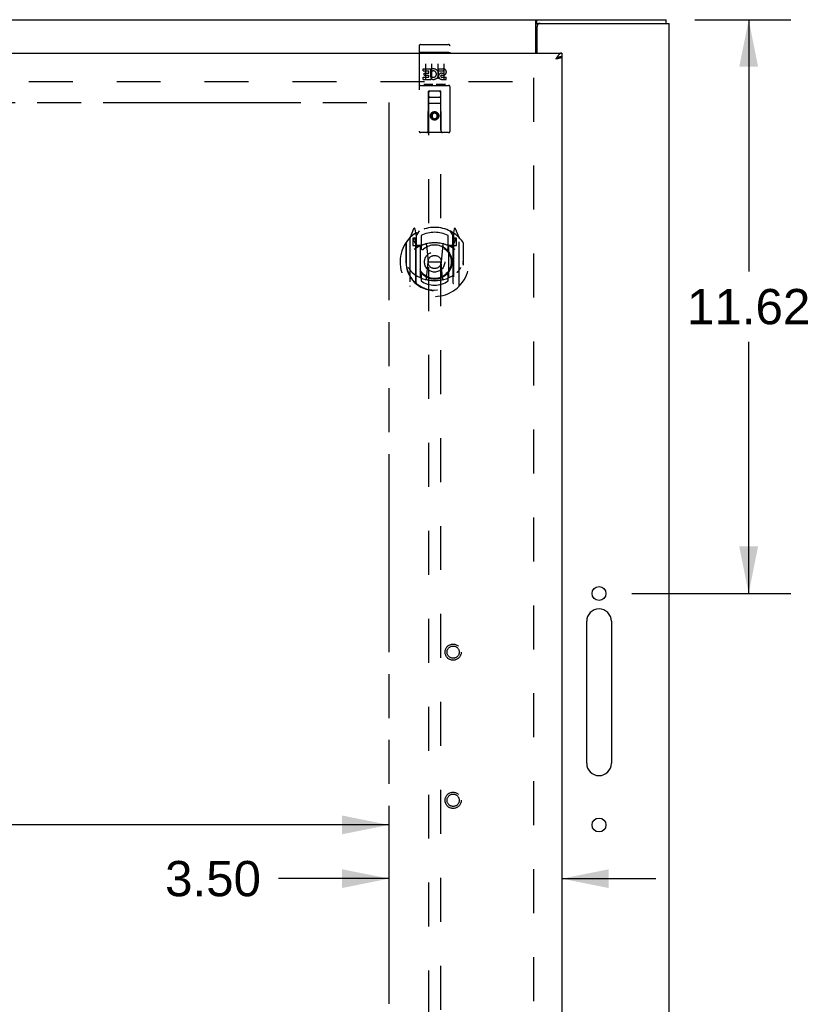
# Model space of a CAD drawing. Header units: inches. Extents: x 0 to 162, y 0 to 105.
# Tile 7 of 10: x 60 to 76, y 57 to 77. Entities that reach past the tile are written whole.
import ezdxf

# ---------------------------------------------------------------- set-up
doc = ezdxf.new("R2010")
doc.units = ezdxf.units.IN
doc.header["$LTSCALE"] = 8.904762
doc.header["$MEASUREMENT"] = 0
doc.linetypes.add('HIDDEN', pattern=[0.2, 0.1, -0.1])
doc.linetypes.add('PHANTOM', pattern=[0.8, 0.45, -0.05, 0.1, -0.05, 0.1, -0.05])
doc.layers.get('0').update_dxf_attribs({"linetype": 'CONTINUOUS'})
for name, color, linetype in [('02___PRT_ALL_AXES', 7, 'CONTINUOUS'), ('3PT', 7, 'CONTINUOUS'), ('AVAILABLE_DOOR_SPACE', 7, 'CONTINUOUS'), ('DEFAULT_2', 8, 'HIDDEN'), ('DIMENSIONS', 7, 'CONTINUOUS')]:
    doc.layers.add(name, color=color, linetype=linetype)
doc.styles.get("Standard").update_dxf_attribs({"font": 'arial.ttf'})
doc.dimstyles.new('DIMSTYLE_1', dxfattribs={"dimtxt": 0.714286, "dimasz": 0.952381, "dimexe": 0.09, "dimexo": 0.07, "dimgap": 0.0375, "dimtad": 0, "dimtih": 1, "dimtoh": 1, "dimzin": 4, "dimdsep": 46, "dimtxsty": 'Standard', "dimblk": '_FILLED', "dimblk1": '_FILLED', "dimblk2": '_FILLED', "dimcen": 0.09, "dimazin": 1, "dimtfac": 1, "dimtofl": 0, "dimtmove": 0, "dimatfit": 3, "dimldrblk": '_FILLED', "dimfxl": 0, "dimtolj": 1, "dimtzin": 4, "dimarcsym": 0})

# ---------------------------------------------------------------- blocks, each defined once
blk = doc.blocks.new('_FILLED')
at = {"color": 0, "linetype": 'ByBlock'}
blk.add_solid([(0, 0), (-1, 0.2), (-1, -0.2)], dxfattribs=at)
blk = doc.blocks.new('*D1')
at = {"layer": 'DIMENSIONS', "color": 2, "linetype": 'Continuous'}
for p, q in [((73.888, 77.121), (75.833, 77.121)), ((74.976, 77.121), (74.976, 72.025)), ((74.976, 65.501), (74.976, 70.597)), ((72.611, 65.501), (75.833, 65.501))]:
    blk.add_line(p, q, dxfattribs=at)
at = {"layer": 'DIMENSIONS', "color": 2, "linetype": 'Continuous', "xscale": 0.9523809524, "yscale": 0.9523809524, "zscale": 0.9523809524}
for p, rotation in [((74.976, 77.121), 90), ((74.976, 65.501), 270)]:
    blk.add_blockref('_FILLED', p, dxfattribs=dict(at, rotation=rotation))
at = {"layer": 'DIMENSIONS', "color": 2, "linetype": 'Continuous', "insert": (74.976, 71.668), "char_height": 0.7143, "width": 2.49602, "attachment_point": 2, "line_spacing_factor": 0.9}
blk.add_mtext('11.62', dxfattribs=at)
blk = doc.blocks.new('*D11')
at = {"layer": '3PT', "color": 2, "linetype": 'Continuous'}
for p, q in [((37.615, 60.815), (51.047, 60.815)), ((67.69, 60.815), (54.257, 60.815))]:
    blk.add_line(p, q, dxfattribs=at)
at = {"layer": '3PT', "color": 2, "linetype": 'Continuous', "xscale": 0.9523809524, "yscale": 0.9523809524, "zscale": 0.9523809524, "rotation": 180}
blk.add_blockref('_FILLED', (37.615, 60.815), dxfattribs=at)
at = {"layer": '3PT', "color": 2, "linetype": 'Continuous', "xscale": 0.9523809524, "yscale": 0.9523809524, "zscale": 0.9523809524}
blk.add_blockref('_FILLED', (67.69, 60.815), dxfattribs=at)
at = {"layer": '3PT', "color": 2, "linetype": 'Continuous', "insert": (52.652, 61.173), "char_height": 0.7143, "width": 2.49602, "attachment_point": 2, "line_spacing_factor": 0.9}
blk.add_mtext('30.08', dxfattribs=at)
blk = doc.blocks.new('*D12')
at = {"layer": '3PT', "color": 2, "linetype": 'Continuous'}
for p, q in [((67.69, 59.726), (65.455, 59.726)), ((71.19, 59.726), (73.094, 59.726))]:
    blk.add_line(p, q, dxfattribs=at)
at = {"layer": '3PT', "color": 2, "linetype": 'Continuous', "xscale": 0.9523809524, "yscale": 0.9523809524, "zscale": 0.9523809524}
blk.add_blockref('_FILLED', (67.69, 59.726), dxfattribs=at)
at = {"layer": '3PT', "color": 2, "linetype": 'Continuous', "xscale": 0.9523809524, "yscale": 0.9523809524, "zscale": 0.9523809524, "rotation": 180}
blk.add_blockref('_FILLED', (71.19, 59.726), dxfattribs=at)
at = {"layer": '3PT', "color": 2, "linetype": 'Continuous', "insert": (65.098, 60.084), "char_height": 0.7143, "width": 1.94105, "attachment_point": 3, "line_spacing_factor": 0.9}
blk.add_mtext('3.50', dxfattribs=at)

msp = doc.modelspace()

# ---------------------------------------------------------------- linework, layer by layer
at = {"color": 3, "linetype": 'Continuous'}
for p, q in [((36.053, 77.121), (73.302, 77.121)), ((70.663, 76.446), (70.663, 77.09)), ((70.69, 76.446), (70.69, 76.986)), ((70.75, 77.046), (73.365, 77.046)), ((73.365, 29.196), (73.365, 77.046)), ((36.115, 76.446), (71.19, 76.446)), ((71.19, 76.371), (71.19, 29.871)), ((71.082, 76.343), (71.073, 76.329)), ((71.073, 76.329), (71.089, 76.333)), ((71.086, 76.35), (71.082, 76.343)), ((71.091, 76.357), (71.086, 76.35)), ((71.089, 76.333), (71.102, 76.336)), ((71.102, 76.336), (71.111, 76.338)), ((71.111, 76.338), (71.12, 76.34)), ((71.129, 76.343), (71.135, 76.344))]:
    msp.add_line(p, q, dxfattribs=at)
at = {"color": 7, "linetype": 'Continuous'}
for p, q in [((70.688, 77.046), (70.688, 77.121)), ((70.688, 77.046), (70.75, 77.046)), ((73.302, 77.046), (73.302, 77.121)), ((71.19, 76.446), (71.19, 76.371))]:
    msp.add_line(p, q, dxfattribs=at)
at = {"color": 3, "linetype": 'Continuous'}
for points in [[(70.663, 77.09), (70.664, 77.092), (70.665, 77.094), (70.667, 77.096), (70.668, 77.098), (70.669, 77.1), (70.671, 77.102), (70.672, 77.105), (70.673, 77.107), (70.674, 77.109), (70.676, 77.111), (70.677, 77.113), (70.678, 77.115), (70.679, 77.117), (70.681, 77.118), (70.682, 77.119), (70.683, 77.12), (70.685, 77.121), (70.686, 77.121), (70.687, 77.121), (70.688, 77.121)], [(71.102, 76.374), (71.1, 76.371), (71.097, 76.367), (71.095, 76.364), (71.091, 76.357)], [(71.19, 76.446), (71.187, 76.446), (71.185, 76.446), (71.183, 76.446), (71.181, 76.445), (71.178, 76.445), (71.176, 76.444), (71.174, 76.444), (71.172, 76.443), (71.169, 76.442), (71.167, 76.441), (71.165, 76.44), (71.163, 76.439), (71.16, 76.437), (71.158, 76.436), (71.156, 76.434), (71.154, 76.433), (71.151, 76.431), (71.149, 76.429), (71.147, 76.427), (71.145, 76.425), (71.142, 76.423), (71.14, 76.421), (71.138, 76.419), (71.136, 76.417), (71.133, 76.414), (71.131, 76.412), (71.129, 76.409), (71.127, 76.407), (71.124, 76.404), (71.122, 76.401), (71.12, 76.399), (71.118, 76.396), (71.115, 76.393), (71.113, 76.39), (71.111, 76.387), (71.109, 76.384), (71.106, 76.38), (71.104, 76.377), (71.102, 76.374)], [(71.135, 76.344), (71.138, 76.345), (71.14, 76.346), (71.143, 76.346), (71.146, 76.347), (71.148, 76.348), (71.151, 76.349), (71.153, 76.349), (71.155, 76.35), (71.158, 76.351), (71.16, 76.352), (71.162, 76.352), (71.164, 76.353), (71.166, 76.354), (71.168, 76.355), (71.17, 76.355), (71.172, 76.356), (71.173, 76.357), (71.175, 76.358), (71.177, 76.358), (71.178, 76.359), (71.18, 76.36), (71.181, 76.361), (71.182, 76.361), (71.183, 76.362), (71.184, 76.363), (71.185, 76.364), (71.186, 76.364), (71.187, 76.365), (71.187, 76.366), (71.188, 76.367), (71.189, 76.367), (71.189, 76.368), (71.189, 76.369), (71.19, 76.37), (71.19, 76.37), (71.19, 76.371)], [(71.12, 76.34), (71.123, 76.341), (71.129, 76.343)]]:
    msp.add_lwpolyline(points, dxfattribs=at)
at = {"color": 7, "linetype": 'Continuous'}
for points in [[(70.663, 77.035), (70.664, 77.035), (70.665, 77.035), (70.666, 77.035), (70.667, 77.035), (70.669, 77.035), (70.67, 77.035), (70.672, 77.036), (70.673, 77.037), (70.674, 77.038), (70.675, 77.039), (70.677, 77.04)], [(70.677, 77.04), (70.679, 77.042), (70.68, 77.043), (70.682, 77.044), (70.683, 77.045), (70.684, 77.045), (70.685, 77.046), (70.687, 77.046), (70.688, 77.046)], [(71.19, 76.371), (71.187, 76.371), (71.185, 76.371), (71.183, 76.371), (71.181, 76.371), (71.178, 76.371), (71.176, 76.37), (71.174, 76.37), (71.172, 76.37), (71.169, 76.37), (71.167, 76.369), (71.165, 76.369), (71.163, 76.368), (71.16, 76.368), (71.158, 76.367), (71.156, 76.367), (71.154, 76.366), (71.151, 76.366), (71.149, 76.365), (71.147, 76.364), (71.145, 76.364), (71.142, 76.363), (71.14, 76.362), (71.138, 76.361), (71.136, 76.361), (71.133, 76.36), (71.131, 76.359), (71.129, 76.358), (71.127, 76.357), (71.124, 76.356), (71.122, 76.355), (71.12, 76.354), (71.118, 76.353), (71.115, 76.352), (71.115, 76.352)]]:
    msp.add_lwpolyline(points, dxfattribs=at)
at = {"color": 3, "linetype": 'Continuous'}
msp.add_arc((70.75, 76.986), 0.06, 90, 180, dxfattribs=at)
at = {"layer": '02___PRT_ALL_AXES', "color": 8, "linetype": 'HIDDEN'}
for p, q in [((68.332, 76.619), (68.897, 76.619)), ((68.383, 76.083), (68.383, 76.126)), ((68.383, 76.126), (68.539, 76.126)), ((68.383, 76.083), (68.496, 76.083)), ((68.404, 75.999), (68.404, 76.041)), ((68.404, 76.041), (68.496, 76.041)), ((68.404, 75.999), (68.496, 75.999)), ((68.496, 76.041), (68.496, 76.083)), ((68.496, 75.955), (68.496, 75.999)), ((68.539, 75.948), (68.539, 76.126)), ((68.563, 76.078), (68.546, 76.117)), ((68.695, 76.083), (68.695, 76.126)), ((68.695, 76.126), (68.788, 76.126)), ((68.695, 76.083), (68.788, 76.083)), ((68.755, 75.999), (68.801, 75.999)), ((68.759, 76.04), (68.788, 76.04)), ((68.332, 75.791), (68.897, 75.791)), ((68.383, 75.913), (68.383, 75.955)), ((68.383, 75.955), (68.496, 75.955)), ((68.383, 75.913), (68.539, 75.913)), ((68.539, 75.948), (68.552, 75.967)), ((68.539, 75.913), (68.539, 75.925)), ((68.543, 75.923), (68.539, 75.925)), ((68.759, 75.955), (68.852, 75.955)), ((68.759, 75.913), (68.852, 75.913)), ((68.852, 75.913), (68.852, 75.955))]:
    msp.add_line(p, q, dxfattribs=at)
at = {"layer": '02___PRT_ALL_AXES', "color": 3, "linetype": 'Continuous'}
for p, q in [((71.695, 62.063), (71.695, 64.938)), ((72.195, 64.938), (72.195, 62.063))]:
    msp.add_line(p, q, dxfattribs=at)
at = {"layer": '02___PRT_ALL_AXES', "color": 8, "linetype": 'HIDDEN'}
for centre, radius in [((68.615, 75.174), 0.085), ((68.99, 64.313), 0.124), ((68.99, 61.313), 0.124)]:
    msp.add_circle(centre, radius, dxfattribs=at)
at = {"layer": '02___PRT_ALL_AXES', "color": 3, "linetype": 'Continuous'}
for centre in [(71.945, 65.501), (71.945, 60.813)]:
    msp.add_circle(centre, 0.141, dxfattribs=at)
at = {"layer": '02___PRT_ALL_AXES', "color": 8, "linetype": 'HIDDEN'}
for centre, radius, start, end in [((68.589, 76.019), 0.107, 244.2636, 113.4027), ((68.589, 76.019), 0.0639, 234.8895, 113.4026), ((68.759, 75.976), 0.0635, 90, 270), ((68.759, 75.977), 0.0219, 100.307, 270), ((68.788, 76.062), 0.0644, 282.2995, 90.0775), ((68.788, 76.062), 0.0219, 269.9011, 90)]:
    msp.add_arc(centre, radius, start, end, dxfattribs=at)
at = {"layer": '02___PRT_ALL_AXES', "color": 3, "linetype": 'Continuous'}
for centre, start, end in [((71.945, 64.938), 0, 180), ((71.945, 62.063), 180, 360)]:
    msp.add_arc(centre, 0.25, start, end, dxfattribs=at)
at = {"layer": 'AVAILABLE_DOOR_SPACE', "color": 4, "linetype": 'PHANTOM'}
for p, q in [((54.777, 75.446), (67.69, 75.446)), ((67.69, 75.446), (67.69, 53.621))]:
    msp.add_line(p, q, dxfattribs=at)
at = {"layer": 'DEFAULT_2', "color": 8, "linetype": 'HIDDEN'}
for p, q in [((68.302, 76.589), (68.302, 74.864)), ((68.397, 76.619), (68.582, 76.619)), ((68.647, 76.619), (68.832, 76.619)), ((68.927, 74.864), (68.927, 76.589)), ((68.319, 76.46), (68.318, 76.46)), ((68.32, 76.46), (68.319, 76.46)), ((68.32, 76.46), (68.32, 76.46)), ((68.321, 76.46), (68.32, 76.46)), ((68.322, 76.46), (68.321, 76.46)), ((68.323, 76.46), (68.322, 76.46)), ((68.324, 76.46), (68.323, 76.46)), ((68.324, 76.46), (68.324, 76.46)), ((68.325, 76.46), (68.324, 76.46)), ((68.326, 76.461), (68.325, 76.46)), ((68.327, 76.461), (68.326, 76.461)), ((68.328, 76.461), (68.327, 76.461)), ((68.328, 76.461), (68.328, 76.461)), ((68.329, 76.461), (68.328, 76.461)), ((68.33, 76.461), (68.329, 76.461)), ((68.331, 76.461), (68.33, 76.461)), ((68.332, 76.461), (68.331, 76.461)), ((68.332, 76.461), (68.897, 76.461)), ((68.897, 76.461), (68.898, 76.461)), ((68.898, 76.461), (68.899, 76.461)), ((68.899, 76.461), (68.9, 76.461)), ((68.9, 76.461), (68.901, 76.461)), ((68.901, 76.461), (68.901, 76.461)), ((68.901, 76.461), (68.902, 76.461)), ((68.902, 76.461), (68.903, 76.461)), ((68.903, 76.461), (68.904, 76.46)), ((68.904, 76.46), (68.905, 76.46)), ((68.905, 76.46), (68.906, 76.46)), ((68.906, 76.46), (68.906, 76.46)), ((68.906, 76.46), (68.907, 76.46)), ((68.908, 76.46), (68.909, 76.46)), ((68.909, 76.46), (68.91, 76.46)), ((68.91, 76.46), (68.911, 76.46)), ((68.427, 76.228), (68.427, 75.922)), ((68.552, 76.228), (68.552, 75.922)), ((68.677, 76.228), (68.677, 75.922)), ((68.802, 76.228), (68.802, 75.922)), ((37.242, 75.871), (70.613, 75.871)), ((68.332, 75.791), (68.897, 75.791)), ((68.576, 75.807), (68.404, 75.807)), ((68.826, 75.807), (68.654, 75.807)), ((70.615, 75.946), (70.615, 30.296)), ((68.485, 74.864), (68.488, 75.674)), ((68.49, 75.674), (68.488, 75.674)), ((68.49, 75.674), (68.49, 55.291)), ((68.74, 75.674), (68.49, 75.674)), ((68.74, 55.291), (68.74, 75.674)), ((68.741, 75.674), (68.74, 75.674)), ((68.745, 74.864), (68.741, 75.674)), ((68.742, 75.424), (68.487, 75.424)), ((68.53, 75.549), (68.7, 75.549)), ((68.615, 75.246), (68.552, 75.209)), ((68.552, 75.209), (68.552, 75.137)), ((68.552, 75.209), (68.562, 75.204)), ((68.615, 75.234), (68.562, 75.204)), ((68.562, 75.204), (68.562, 75.143)), ((68.615, 75.246), (68.615, 75.234)), ((68.677, 75.209), (68.615, 75.246)), ((68.667, 75.204), (68.615, 75.234)), ((68.677, 75.209), (68.667, 75.204)), ((68.667, 75.143), (68.667, 75.204)), ((68.677, 75.137), (68.677, 75.209)), ((68.552, 75.137), (68.562, 75.143)), ((68.552, 75.137), (68.615, 75.101)), ((68.562, 75.143), (68.615, 75.113)), ((68.615, 75.113), (68.667, 75.143)), ((68.615, 75.101), (68.677, 75.137)), ((68.615, 75.101), (68.615, 75.113)), ((68.677, 75.137), (68.667, 75.143)), ((68.897, 74.834), (68.332, 74.834)), ((68.189, 72.886), (68.119, 72.711)), ((68.211, 72.787), (68.211, 72.786)), ((68.211, 72.786), (68.211, 72.786)), ((68.211, 72.786), (68.211, 72.786)), ((68.232, 72.803), (68.218, 72.884)), ((68.232, 71.787), (68.232, 72.803)), ((68.24, 72.736), (68.31, 72.845)), ((68.24, 71.792), (68.24, 72.795)), ((68.92, 72.845), (68.99, 72.736)), ((68.99, 71.792), (68.99, 72.795)), ((69.011, 72.884), (68.997, 72.803)), ((68.997, 72.803), (68.997, 71.787)), ((69.019, 72.786), (69.014, 72.789)), ((69.11, 72.711), (69.04, 72.886)), ((68.032, 72.605), (68.032, 72.217)), ((68.04, 72.608), (68.04, 72.15)), ((68.115, 72.7), (68.115, 71.733)), ((68.172, 72.696), (68.172, 72.546)), ((68.232, 72.696), (68.172, 72.696)), ((68.18, 72.668), (68.21, 72.622)), ((68.24, 72.676), (68.185, 72.676)), ((68.242, 72.77), (68.242, 72.563)), ((68.34, 72.748), (68.34, 72.495)), ((68.89, 72.495), (68.89, 72.748)), ((68.987, 72.563), (68.987, 72.77)), ((69.045, 72.676), (68.99, 72.676)), ((69.057, 72.696), (68.997, 72.696)), ((69.019, 72.622), (69.049, 72.668)), ((69.057, 72.546), (69.057, 72.696)), ((69.115, 71.733), (69.115, 72.7)), ((69.19, 72.608), (69.19, 72.15)), ((69.197, 72.217), (69.197, 72.605)), ((68.172, 72.546), (68.232, 72.546)), ((68.332, 72.545), (68.26, 72.545)), ((68.262, 72.543), (68.328, 72.543)), ((68.332, 71.904), (68.332, 72.535)), ((68.452, 72.561), (68.482, 72.217)), ((68.778, 72.561), (68.747, 72.217)), ((68.97, 72.545), (68.897, 72.545)), ((68.897, 72.535), (68.897, 71.904)), ((68.901, 72.543), (68.967, 72.543)), ((68.997, 72.546), (69.057, 72.546)), ((68.032, 72.217), (68.047, 72.217)), ((68.452, 71.877), (68.482, 72.217)), ((68.482, 72.217), (68.747, 72.217)), ((68.777, 71.877), (68.747, 72.217)), ((69.197, 72.217), (69.182, 72.217)), ((68.04, 72.15), (68.04, 72.147)), ((69.19, 72.15), (69.19, 72.147)), ((68.34, 71.934), (68.34, 71.831)), ((68.89, 71.831), (68.89, 71.934))]:
    msp.add_line(p, q, dxfattribs=at)
for points in [[(68.318, 76.46), (68.318, 76.46), (68.317, 76.46), (68.317, 76.46), (68.317, 76.46), (68.316, 76.46), (68.316, 76.459), (68.316, 76.459), (68.315, 76.459), (68.315, 76.459), (68.315, 76.459), (68.314, 76.459), (68.314, 76.459), (68.314, 76.459), (68.313, 76.459), (68.313, 76.459), (68.313, 76.459), (68.312, 76.459), (68.312, 76.459), (68.312, 76.459), (68.311, 76.459), (68.311, 76.458), (68.311, 76.458), (68.31, 76.458), (68.31, 76.458), (68.31, 76.458), (68.31, 76.458), (68.309, 76.458), (68.309, 76.458), (68.309, 76.458), (68.308, 76.458), (68.308, 76.458), (68.308, 76.458), (68.308, 76.458), (68.308, 76.457), (68.307, 76.457), (68.307, 76.457), (68.307, 76.457), (68.307, 76.457), (68.306, 76.457), (68.306, 76.457), (68.306, 76.457), (68.306, 76.457), (68.306, 76.457), (68.305, 76.457), (68.305, 76.456), (68.305, 76.456), (68.305, 76.456), (68.305, 76.456), (68.304, 76.456), (68.304, 76.456), (68.304, 76.456), (68.304, 76.456), (68.304, 76.456), (68.304, 76.456), (68.304, 76.455), (68.304, 76.455), (68.303, 76.455), (68.303, 76.455), (68.303, 76.455), (68.303, 76.455), (68.303, 76.455), (68.303, 76.455), (68.303, 76.455), (68.303, 76.455), (68.303, 76.454), (68.303, 76.454), (68.303, 76.454), (68.302, 76.454), (68.302, 76.454), (68.302, 76.454), (68.302, 76.454), (68.302, 76.454), (68.302, 76.454), (68.302, 76.454), (68.302, 76.453), (68.302, 76.453), (68.302, 76.453)], [(68.907, 76.46), (68.908, 76.46), (68.908, 76.46)], [(68.911, 76.46), (68.911, 76.46), (68.912, 76.46), (68.912, 76.46), (68.912, 76.46), (68.913, 76.46), (68.913, 76.46), (68.914, 76.459), (68.914, 76.459), (68.914, 76.459), (68.915, 76.459), (68.915, 76.459), (68.915, 76.459), (68.916, 76.459), (68.916, 76.459), (68.916, 76.459), (68.917, 76.459), (68.917, 76.459), (68.917, 76.459), (68.918, 76.459), (68.918, 76.459), (68.918, 76.459), (68.918, 76.458), (68.919, 76.458), (68.919, 76.458), (68.919, 76.458), (68.92, 76.458), (68.92, 76.458), (68.92, 76.458), (68.92, 76.458), (68.921, 76.458), (68.921, 76.458), (68.921, 76.458), (68.921, 76.458), (68.922, 76.458), (68.922, 76.457), (68.922, 76.457), (68.922, 76.457), (68.923, 76.457), (68.923, 76.457), (68.923, 76.457), (68.923, 76.457), (68.923, 76.457), (68.924, 76.457), (68.924, 76.457), (68.924, 76.457), (68.924, 76.456), (68.924, 76.456), (68.925, 76.456), (68.925, 76.456), (68.925, 76.456), (68.925, 76.456), (68.925, 76.456), (68.925, 76.456), (68.926, 76.456), (68.926, 76.456), (68.926, 76.455), (68.926, 76.455), (68.926, 76.455), (68.926, 76.455), (68.926, 76.455), (68.926, 76.455), (68.926, 76.455), (68.927, 76.455), (68.927, 76.455), (68.927, 76.455), (68.927, 76.454), (68.927, 76.454), (68.927, 76.454), (68.927, 76.454), (68.927, 76.454), (68.927, 76.454), (68.927, 76.454), (68.927, 76.454), (68.927, 76.454), (68.927, 76.454), (68.927, 76.453), (68.927, 76.453), (68.927, 76.453)], [(68.404, 75.807), (68.404, 75.807), (68.403, 75.807), (68.403, 75.807), (68.403, 75.807), (68.403, 75.807), (68.403, 75.807), (68.402, 75.807), (68.402, 75.807), (68.402, 75.807), (68.402, 75.807), (68.402, 75.807), (68.401, 75.807), (68.401, 75.807), (68.401, 75.807), (68.401, 75.807), (68.401, 75.807), (68.401, 75.807), (68.4, 75.807), (68.4, 75.807), (68.4, 75.807), (68.4, 75.807), (68.4, 75.807), (68.4, 75.807), (68.4, 75.807), (68.399, 75.807), (68.399, 75.807), (68.399, 75.807), (68.399, 75.807), (68.399, 75.807), (68.399, 75.807), (68.399, 75.807), (68.399, 75.807), (68.398, 75.807), (68.398, 75.807), (68.398, 75.807), (68.398, 75.807), (68.398, 75.807), (68.398, 75.808), (68.398, 75.808), (68.398, 75.808), (68.398, 75.808), (68.398, 75.808), (68.397, 75.808), (68.397, 75.808), (68.397, 75.808), (68.397, 75.808)], [(68.582, 75.808), (68.582, 75.808), (68.582, 75.808), (68.582, 75.808), (68.582, 75.808), (68.582, 75.808), (68.582, 75.808), (68.582, 75.808), (68.581, 75.808), (68.581, 75.807), (68.581, 75.807), (68.581, 75.807), (68.581, 75.807), (68.581, 75.807), (68.581, 75.807), (68.581, 75.807), (68.581, 75.807), (68.58, 75.807), (68.58, 75.807), (68.58, 75.807), (68.58, 75.807), (68.58, 75.807), (68.58, 75.807), (68.58, 75.807), (68.58, 75.807), (68.579, 75.807), (68.579, 75.807), (68.579, 75.807), (68.579, 75.807), (68.579, 75.807), (68.579, 75.807), (68.578, 75.807), (68.578, 75.807), (68.578, 75.807), (68.578, 75.807), (68.578, 75.807), (68.578, 75.807), (68.577, 75.807), (68.577, 75.807), (68.577, 75.807), (68.577, 75.807), (68.577, 75.807), (68.576, 75.807), (68.576, 75.807), (68.576, 75.807), (68.576, 75.807)], [(68.654, 75.807), (68.654, 75.807), (68.653, 75.807), (68.653, 75.807), (68.653, 75.807), (68.653, 75.807), (68.653, 75.807), (68.652, 75.807), (68.652, 75.807), (68.652, 75.807), (68.652, 75.807), (68.652, 75.807), (68.651, 75.807), (68.651, 75.807), (68.651, 75.807), (68.651, 75.807), (68.651, 75.807), (68.651, 75.807), (68.65, 75.807), (68.65, 75.807), (68.65, 75.807), (68.65, 75.807), (68.65, 75.807), (68.65, 75.807), (68.65, 75.807), (68.649, 75.807), (68.649, 75.807), (68.649, 75.807), (68.649, 75.807), (68.649, 75.807), (68.649, 75.807), (68.649, 75.807), (68.649, 75.807), (68.648, 75.807), (68.648, 75.807), (68.648, 75.807), (68.648, 75.807), (68.648, 75.807), (68.648, 75.808), (68.648, 75.808), (68.648, 75.808), (68.648, 75.808), (68.648, 75.808), (68.647, 75.808), (68.647, 75.808), (68.647, 75.808), (68.647, 75.808)], [(68.832, 75.808), (68.832, 75.808), (68.832, 75.808), (68.832, 75.808), (68.832, 75.808), (68.832, 75.808), (68.832, 75.808), (68.832, 75.808), (68.831, 75.808), (68.831, 75.807), (68.831, 75.807), (68.831, 75.807), (68.831, 75.807), (68.831, 75.807), (68.831, 75.807), (68.831, 75.807), (68.831, 75.807), (68.83, 75.807), (68.83, 75.807), (68.83, 75.807), (68.83, 75.807), (68.83, 75.807), (68.83, 75.807), (68.83, 75.807), (68.83, 75.807), (68.829, 75.807), (68.829, 75.807), (68.829, 75.807), (68.829, 75.807), (68.829, 75.807), (68.829, 75.807), (68.828, 75.807), (68.828, 75.807), (68.828, 75.807), (68.828, 75.807), (68.828, 75.807), (68.828, 75.807), (68.827, 75.807), (68.827, 75.807), (68.827, 75.807), (68.827, 75.807), (68.827, 75.807), (68.826, 75.807), (68.826, 75.807), (68.826, 75.807), (68.826, 75.807)], [(68.082, 72.103), (68.085, 72.098), (68.088, 72.093), (68.091, 72.088), (68.094, 72.084), (68.097, 72.079), (68.1, 72.075), (68.102, 72.071), (68.105, 72.067), (68.108, 72.063), (68.11, 72.06), (68.112, 72.056), (68.115, 72.053), (68.117, 72.05), (68.12, 72.046), (68.122, 72.043), (68.124, 72.041), (68.126, 72.038), (68.128, 72.035), (68.13, 72.033), (68.132, 72.03), (68.134, 72.028), (68.136, 72.026), (68.138, 72.023), (68.14, 72.021), (68.142, 72.019), (68.144, 72.017), (68.146, 72.015), (68.147, 72.014), (68.149, 72.012), (68.151, 72.01), (68.153, 72.009), (68.154, 72.007), (68.156, 72.006), (68.157, 72.004), (68.159, 72.003), (68.16, 72.002)], [(69.069, 72.002), (69.071, 72.003), (69.072, 72.004), (69.074, 72.006), (69.075, 72.007), (69.077, 72.009), (69.079, 72.01), (69.08, 72.012), (69.082, 72.014), (69.084, 72.015), (69.085, 72.017), (69.087, 72.019), (69.089, 72.021), (69.091, 72.023), (69.093, 72.026), (69.095, 72.028), (69.097, 72.03), (69.099, 72.033), (69.101, 72.035), (69.103, 72.038), (69.105, 72.041), (69.108, 72.043), (69.11, 72.046), (69.112, 72.05), (69.115, 72.053), (69.117, 72.056), (69.119, 72.06), (69.122, 72.063), (69.124, 72.067), (69.127, 72.071), (69.13, 72.075), (69.132, 72.079), (69.135, 72.084), (69.138, 72.088), (69.141, 72.093), (69.144, 72.098), (69.147, 72.103)], [(68.803, 71.86), (68.797, 71.858), (68.792, 71.857), (68.786, 71.856), (68.781, 71.854), (68.776, 71.853), (68.77, 71.852), (68.765, 71.85), (68.759, 71.849), (68.754, 71.848), (68.748, 71.847), (68.743, 71.846), (68.737, 71.845), (68.732, 71.844), (68.726, 71.843), (68.721, 71.842), (68.715, 71.841), (68.71, 71.841), (68.704, 71.84), (68.698, 71.839), (68.693, 71.839), (68.687, 71.838), (68.682, 71.837), (68.676, 71.837), (68.671, 71.836), (68.665, 71.836), (68.659, 71.836), (68.654, 71.835), (68.648, 71.835), (68.643, 71.835), (68.637, 71.835), (68.631, 71.834), (68.626, 71.834), (68.62, 71.834), (68.615, 71.834), (68.609, 71.834), (68.604, 71.834), (68.598, 71.834), (68.592, 71.835), (68.587, 71.835), (68.581, 71.835), (68.576, 71.835), (68.57, 71.836), (68.564, 71.836), (68.559, 71.836), (68.553, 71.837), (68.548, 71.837), (68.542, 71.838), (68.537, 71.839), (68.531, 71.839), (68.525, 71.84), (68.52, 71.841), (68.514, 71.841), (68.509, 71.842), (68.503, 71.843), (68.498, 71.844), (68.492, 71.845), (68.487, 71.846), (68.481, 71.847), (68.476, 71.848), (68.47, 71.849), (68.465, 71.85), (68.459, 71.852), (68.454, 71.853), (68.448, 71.854), (68.443, 71.856), (68.438, 71.857), (68.432, 71.858), (68.427, 71.86)]]:
    msp.add_lwpolyline(points, dxfattribs=at)
for centre, radius in [((68.615, 75.174), 0.0845), ((68.615, 72.215), 0.35), ((68.615, 72.215), 0.335), ((68.615, 72.215), 0.205), ((68.615, 72.215), 0.133), ((68.99, 64.313), 0.164), ((68.99, 64.313), 0.124), ((68.99, 61.313), 0.164), ((68.99, 61.313), 0.124)]:
    msp.add_circle(centre, radius, dxfattribs=at)
for centre, radius, start, end in [((68.332, 76.589), 0.03, 90, 180), ((68.897, 76.589), 0.03, 0, 90), ((68.332, 75.761), 0.03, 90, 180), ((68.897, 75.761), 0.03, 0, 90), ((68.53, 75.634), 0.04, 90, 180), ((68.53, 75.589), 0.04, 180, 270), ((68.7, 75.634), 0.04, 0, 90), ((68.7, 75.589), 0.04, 270, 360), ((68.332, 74.864), 0.03, 180, 270), ((68.455, 74.864), 0.03, 270, 360), ((68.775, 74.864), 0.03, 180, 270), ((68.897, 74.864), 0.03, 270, 360), ((68.615, 72.217), 0.7, 125.5126, 54.4874), ((68.615, 72.215), 0.7, 35.2961, 144.7039), ((68.203, 72.881), 0.015, 10, 158.1959), ((68.22, 72.77), 0.02, 0, 125.5126), ((68.222, 72.77), 0.02, 0, 125.2543), ((68.26, 72.795), 0.02, 121.4688, 179.9992), ((68.615, 72.215), 0.6, 62.7204, 117.2796), ((68.97, 72.795), 0.02, 0, 58.5295), ((69.007, 72.77), 0.02, 54.7457, 180), ((69.01, 72.77), 0.02, 54.4874, 180), ((69.026, 72.881), 0.015, 21.8041, 170), ((68.06, 72.608), 0.02, 144.7039, 180), ((68.13, 72.7), 0.015, 135.0748, 180), ((68.185, 72.671), 0.005, 90, 212.6792), ((68.615, 71.904), 0.7, 53.2319, 126.7681), ((68.052, 72.521), 0.188, 0, 32.6792), ((68.615, 71.902), 0.7, 66.536, 113.464), ((69.178, 72.521), 0.188, 147.3208, 180), ((69.045, 72.671), 0.005, 327.3208, 90), ((69.1, 72.7), 0.015, 0, 44.9252), ((69.17, 72.608), 0.02, 0, 35.2961), ((68.26, 72.565), 0.02, 180, 270), ((68.262, 72.563), 0.02, 180, 270), ((68.328, 72.563), 0.02, 270, 293.464), ((68.347, 72.535), 0.015, 112.9863, 180), ((68.37, 72.495), 0.03, 180, 311.1261), ((68.615, 72.215), 0.343, 48.8739, 131.1261), ((68.432, 72.559), 0.02, 5.0796, 105.6131), ((68.798, 72.559), 0.02, 74.3869, 174.9204), ((68.86, 72.495), 0.03, 228.8739, 360), ((68.882, 72.535), 0.015, 0, 67.0137), ((68.901, 72.563), 0.02, 246.536, 270), ((68.967, 72.563), 0.02, 270, 360), ((68.97, 72.565), 0.02, 270, 360), ((68.615, 72.219), 0.583, 180.2464, 359.7536), ((68.06, 72.15), 0.02, 180, 187.6622), ((68.615, 72.225), 0.58, 187.6622, 352.3378), ((68.615, 72.534), 0.7, 229.529, 310.471), ((69.17, 72.15), 0.02, 352.3378, 360), ((68.247, 71.787), 0.015, 180, 229.6413), ((68.26, 71.792), 0.02, 180, 230.6594), ((68.347, 71.904), 0.015, 180, 247.0137), ((68.37, 71.934), 0.03, 48.8739, 180), ((68.615, 72.225), 0.48, 235.0461, 304.9539), ((68.615, 72.215), 0.343, 228.8739, 311.1261), ((68.432, 71.879), 0.02, 254.4248, 354.9204), ((68.797, 71.879), 0.02, 185.0796, 285.5752), ((68.86, 71.934), 0.03, 0, 131.1261), ((68.882, 71.904), 0.015, 292.9863, 360), ((68.97, 71.792), 0.02, 309.3378, 359.9984), ((68.982, 71.787), 0.015, 310.3587, 360), ((68.13, 71.733), 0.015, 180, 224.9252), ((69.1, 71.733), 0.015, 315.0748, 360)]:
    msp.add_arc(centre, radius, start, end, dxfattribs=at)

# ---------------------------------------------------------------- dimensions: what is measured, and where the dimension line sits
at = {"layer": '3PT', "color": 2, "linetype": 'Continuous'}
for base, p1, p2, picture, middle in [((71.19, 59.726), (67.69, 75.446), (71.19, 76.371), '*D12', (64.127, 59.723)), ((67.689708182, 60.815382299), (37.614708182, 75.446173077), (67.689708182, 75.446173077), '*D11', (52.649365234, 60.811398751))]:
    dim = msp.add_linear_dim(base=base, p1=p1, p2=p2, dimstyle='DIMSTYLE_1', dxfattribs=at)
    dim.commit()
    dim.dimension.update_dxf_attribs({"geometry": picture, "text_midpoint": middle, "dimtype": 160})
at = {"layer": 'DIMENSIONS', "color": 2, "linetype": 'Continuous'}
dim = msp.add_linear_dim(base=(74.976, 65.501), p1=(73.818, 77.121), p2=(72.541, 65.501), angle=270, dimstyle='DIMSTYLE_1', dxfattribs=at)
dim.commit()
dim.dimension.update_dxf_attribs({"geometry": '*D1', "text_midpoint": (75.003, 71.307), "dimtype": 160})

doc.saveas('drawing.dxf')
